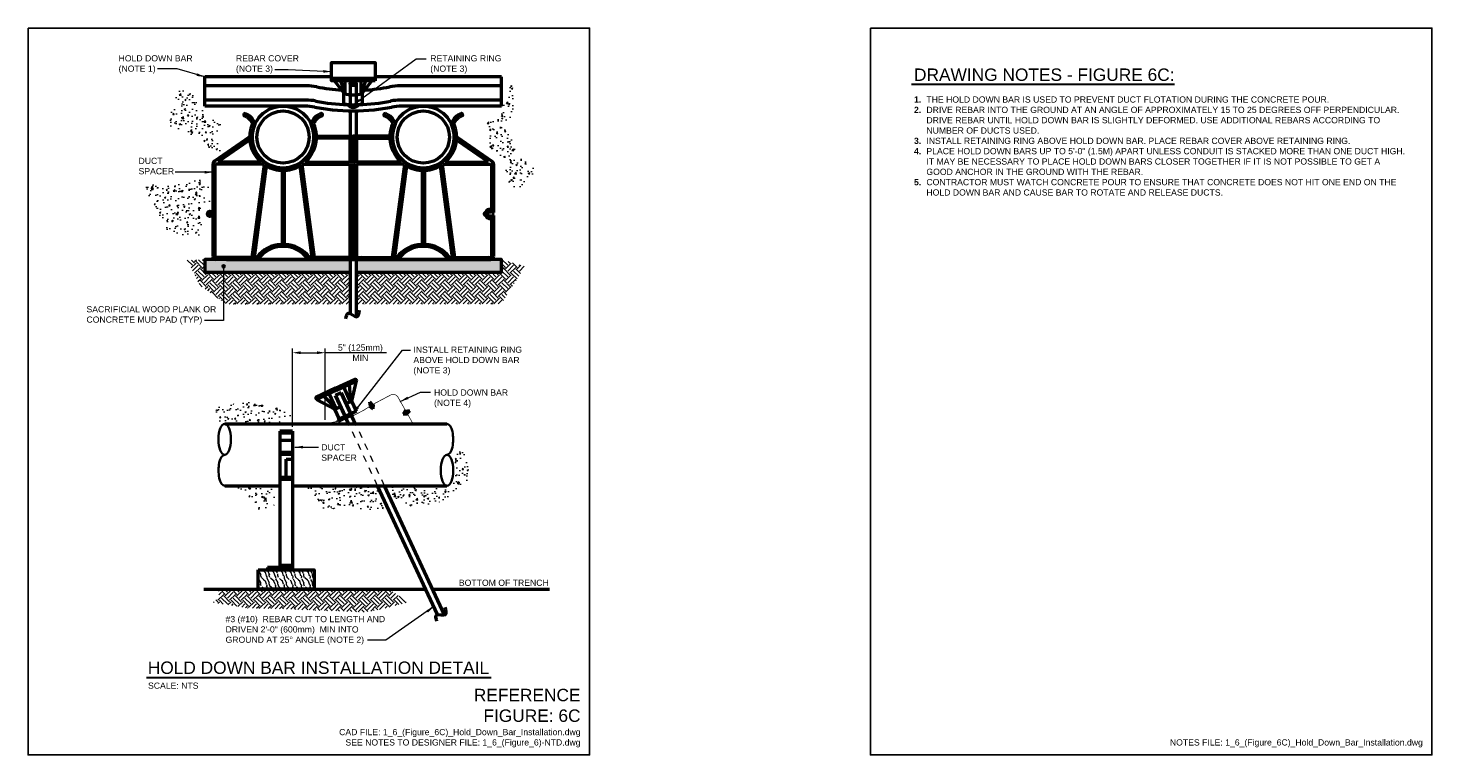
# Model space of a CAD drawing. Header units: inches. Extents: x 0 to 21.2, y 0 to 11.
import ezdxf
from ezdxf.enums import TextEntityAlignment as Align

# ---------------------------------------------------------------- set-up
doc = ezdxf.new("R2010")
doc.units = ezdxf.units.IN
doc.header["$LTSCALE"] = 0.375
doc.header["$MEASUREMENT"] = 0
doc.header["$PDSIZE"] = 2
doc.linetypes.add('HIDDEN2', pattern=[0.1875, 0.125, -0.0625])
doc.layers.get('0').update_dxf_attribs({"linetype": 'CONTINUOUS', "lineweight": 35})
doc.layers.get('DEFPOINTS').update_dxf_attribs({"linetype": 'CONTINUOUS', "lineweight": 35})
for name, color, linetype, lineweight in [('E-DBNK-MULT', 83, 'CONTINUOUS', 50), ('G-ANNO-PATT', 8, 'CONTINUOUS', 18), ('G-ANNO-RDME', 5, 'CONTINUOUS', 18)]:
    doc.layers.add(name, color=color, linetype=linetype, lineweight=lineweight)
for name, color, linetype in [('G-ANNO-DIMS', 7, 'CONTINUOUS'), ('G-ANNO-TEXT', 7, 'CONTINUOUS'), ('G-ANNO-TTLB', 7, 'CONTINUOUS')]:
    doc.layers.add(name, color=color, linetype=linetype)
doc.styles.add('00-E-TITLE-1_1', font='arial.ttf', dxfattribs={"height": 0.1875})
doc.styles.add('01-E-BLDG-1_1', font='arial.ttf', dxfattribs={"height": 0.09375})
doc.dimstyles.new('01-E-BLDG-1_1', dxfattribs={"dimtxt": 0.09375, "dimasz": 0.125, "dimexe": 0.0625, "dimexo": 0.0625, "dimgap": 0.0625, "dimtad": 1, "dimdec": 4, "dimzin": 3, "dimdsep": 46, "dimlunit": 4, "dimtxsty": '01-E-BLDG-1_1', "dimcen": 0.0625, "dimclrd": 1, "dimclre": 1, "dimclrt": 256, "dimazin": 0, "dimtfac": 1, "dimtdec": 4, "dimtmove": 1, "dimatfit": 3, "dimfxl": 1, "dimfrac": 2, "dimtolj": 1, "dimtzin": 3, "dimlwd": 0, "dimlwe": 0, "dimarcsym": 0})
pattern_1 = [(315, (2299557.81158, -833056.59968), (0.1767766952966, -4e-17), [0.125, -0.125]), (315, (2299557.84472, -833056.56653), (0.1767766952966, -4e-17), [0.125, -0.125]), (315, (2299557.87787, -833056.53339), (0.1767766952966, -4e-17), [0.125, -0.125]), (45, (2299557.89997, -833056.53339), (6e-17, 0.1767766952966), [0.125, -0.125]), (45, (2299557.93311, -833056.56653), (6e-17, 0.1767766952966), [0.125, -0.125]), (45, (2299557.96626, -833056.59968), (6e-17, 0.1767766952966), [0.125, -0.125])]
pattern_2 = [(50, (-2.46534, 7.88598), (0.2241438, -0.01961), [0.0234375, -0.2578125]), (355, (-2.46534, 7.88598), (-0.04336, 0.23506), [0.01875, -0.20625]), (100.4514, (-2.44666, 7.88435), (0.180784, 0.21545), [0.019919, -0.219107]), (46.1842, (-2.46534, 7.94848), (0.333513, -0.051725), [0.035156, -0.386719]), (96.6356, (-2.43755, 7.94417), (0.292082, 0.304412), [0.029878, -0.32866]), (351.184, (-2.46534, 7.94848), (0.292082, 0.304412), [0.028125, -0.309375]), (21, (-2.4341, 7.93286), (0.1865335, -0.1258184), [0.0234375, -0.2578125]), (326, (-2.4341, 7.93286), (0.076036, 0.2266094), [0.01875, -0.20625]), (71.4514, (-2.41855, 7.92237), (0.2625695, 0.100791), [0.019919, -0.219107]), (37.5, (-2.46534, 7.88598), (0.00379995, 0.1040293), [0, -0.20375, 0, -0.209375, 0, -0.2070312]), (7.5, (-2.46534, 7.88598), (0.0822092, 0.1232537), [0, -0.119375, 0, -0.1990625, 0, -0.0789062]), (327.5, (-2.53503, 7.88598), (0.1668195, -0.0070484), [0, -0.078125, 0, -0.24375, 0, -0.3234375]), (317.5, (-2.56628, 7.88598), (0.1822457, 0.0312828), [0, -0.1015625, 0, -0.161875, 0, -0.2296875])]

# ---------------------------------------------------------------- blocks, each defined once
blk = doc.blocks.new('A$C152F2BEA')
at = {"layer": 'E-DBNK-MULT'}
for p, q in [((1.522, 2.937), (0.183, 2.02)), ((1.497, 2.806), (0.378, 2.04)), ((4.126, 2.986), (5.504, 2.986)), ((5.504, 2.907), (4.126, 2.907)), ((5.381, 2.907), (5.381, 2.017)), ((5.459, 2.907), (5.459, 2.017)), ((6.881, 2.986), (5.504, 2.986)), ((5.504, 2.907), (6.881, 2.907)), ((5.549, 2.907), (5.549, 2.017)), ((5.627, 2.907), (5.627, 2.017)), ((9.486, 2.937), (10.824, 2.02)), ((9.51, 2.806), (10.63, 2.04)), ((0.129, 1.917), (0.129, 0.061)), ((0.207, 1.871), (0.207, -1.629)), ((2.062, 1.904), (0.241, 1.904)), ((1.915, 1.983), (0.396, 1.983)), ((2.094, 1.888), (1.621, -1.663)), ((2.173, 1.839), (1.715, -1.663)), ((2.777, 1.634), (2.777, -1.131)), ((2.856, 1.634), (2.856, -1.131)), ((3.46, 1.839), (3.918, -1.663)), ((3.538, 1.888), (4.012, -1.663)), ((3.571, 1.904), (5.347, 1.904)), ((3.718, 1.983), (5.347, 1.983)), ((5.381, 1.871), (5.381, -1.629)), ((5.459, 1.871), (5.459, -1.629)), ((5.493, 1.983), (5.504, 1.983)), ((5.493, 1.904), (5.504, 1.904)), ((5.515, 1.983), (5.504, 1.983)), ((5.515, 1.904), (5.504, 1.904)), ((5.549, 1.871), (5.549, -1.629)), ((5.627, 1.871), (5.627, -1.629)), ((7.29, 1.983), (5.661, 1.983)), ((7.437, 1.904), (5.661, 1.904)), ((7.469, 1.888), (6.996, -1.663)), ((7.548, 1.839), (7.09, -1.663)), ((8.152, 1.634), (8.152, -1.131)), ((8.231, 1.634), (8.231, -1.131)), ((8.835, 1.839), (9.293, -1.663)), ((8.913, 1.888), (9.387, -1.663)), ((8.946, 1.904), (10.767, 1.904)), ((9.093, 1.983), (10.612, 1.983)), ((10.8, 1.871), (10.8, 0.214)), ((10.879, 1.917), (10.879, 0.061)), ((0.083, 0.033), (0.101, 0.033)), ((10.833, 0.033), (10.851, 0.033)), ((0.083, -0.033), (0.101, -0.033)), ((0.129, -0.061), (0.129, -1.629)), ((10.8, -0.214), (10.8, -1.629)), ((10.833, -0.033), (10.851, -0.033)), ((10.879, -0.061), (10.879, -1.629)), ((1.808, -1.663), (0.241, -1.663)), ((1.848, -1.741), (0.241, -1.741)), ((5.504, -1.741), (3.785, -1.741)), ((5.504, -1.663), (3.824, -1.663)), ((5.504, -1.663), (7.183, -1.663)), ((5.504, -1.741), (7.223, -1.741)), ((9.16, -1.741), (10.767, -1.741)), ((9.199, -1.663), (10.767, -1.663))]:
    blk.add_line(p, q, dxfattribs=at)
for centre, radius in [((2.816, 2.946), 1.188), ((2.816, 2.946), 1), ((8.191, 2.946), 1.188), ((8.191, 2.946), 1), ((0, 0), 0.043)]:
    blk.add_circle(centre, radius, dxfattribs=at)
for centre, radius, start, end in [((1.351, 3.799), 0.0466, 70.1162, 250.1162), ((1.154, 3.253), 0.627, 21.2015, 70.1162), ((4.479, 3.253), 0.627, 109.8838, 158.7985), ((4.281, 3.799), 0.0466, 289.8838, 109.8838), ((6.726, 3.799), 0.0466, 70.1162, 250.1162), ((6.529, 3.253), 0.627, 21.2015, 70.1162), ((9.854, 3.253), 0.627, 109.8838, 158.7985), ((9.656, 3.799), 0.0466, 289.8838, 109.8838), ((1.154, 3.253), 0.534, 23.2602, 70.1162), ((2.816, 2.946), 1.281, 156.1847, 226.2319), ((2.816, 2.946), 1.187, 155.2727, 24.7273), ((1.695, 3.463), 0.0466, 335.2727, 21.2015), ((3.937, 3.463), 0.0466, 158.7985, 204.7273), ((4.479, 3.253), 0.534, 109.8838, 156.7398), ((2.816, 2.946), 1.281, 3.0786, 23.8153), ((6.529, 3.253), 0.534, 23.2602, 70.1162), ((8.191, 2.946), 1.281, 156.1847, 176.9214), ((8.191, 2.946), 1.187, 155.2727, 24.7273), ((7.07, 3.463), 0.0466, 335.2727, 21.2015), ((8.191, 2.946), 1.281, 313.7681, 23.8153), ((9.312, 3.463), 0.0466, 158.7985, 204.7273), ((9.854, 3.253), 0.534, 109.8838, 156.7398), ((1.515, 2.781), 0.0312, 7.2563, 124.4053), ((1.504, 2.963), 0.0312, 304.4053, 359.2774), ((2.816, 2.946), 1.281, 313.7681, 356.9214), ((4.126, 3.017), 0.0312, 183.0786, 270), ((4.126, 2.876), 0.0312, 90, 176.9214), ((6.881, 3.017), 0.0312, 270, 356.9214), ((6.881, 2.876), 0.0312, 3.0786, 90), ((8.191, 2.946), 1.281, 183.0786, 226.2319), ((9.493, 2.781), 0.0312, 55.5947, 172.7437), ((9.503, 2.963), 0.0312, 180.7226, 235.5947), ((0.254, 1.917), 0.125, 124.4053, 180), ((0.241, 1.871), 0.0336, 90, 180), ((0.396, 2.014), 0.0312, 124.4053, 270), ((1.915, 2.005), 0.0224, 270, 46.2319), ((2.062, 1.873), 0.0312, 54.8799, 90), ((2.816, 2.946), 1.281, 234.8799, 266.824), ((2.744, 1.634), 0.0336, 0, 86.824), ((2.889, 1.634), 0.0336, 93.176, 180), ((2.816, 2.946), 1.281, 273.176, 305.1201), ((3.571, 1.873), 0.0312, 90, 125.1201), ((3.718, 2.005), 0.0224, 133.7681, 270), ((5.347, 2.017), 0.0336, 270, 0), ((5.347, 1.871), 0.0336, 0, 90), ((5.493, 2.017), 0.0336, 180, 270), ((5.493, 1.871), 0.0336, 90, 180), ((5.515, 2.017), 0.0336, 270, 360), ((5.515, 1.871), 0.0336, 360, 90), ((5.661, 2.017), 0.0336, 180, 270), ((5.661, 1.871), 0.0336, 90, 180), ((7.29, 2.005), 0.0224, 270, 46.2319), ((7.437, 1.873), 0.0312, 54.8799, 90), ((8.191, 2.946), 1.281, 234.8799, 266.824), ((8.119, 1.634), 0.0336, 360, 86.824), ((8.264, 1.634), 0.0336, 93.176, 180), ((8.191, 2.946), 1.281, 273.176, 305.1201), ((8.946, 1.873), 0.0312, 90, 125.1201), ((9.093, 2.005), 0.0224, 133.7681, 270), ((10.612, 2.014), 0.0312, 270, 55.5947), ((10.767, 1.871), 0.0336, 360, 90), ((10.754, 1.917), 0.125, 360, 55.5947), ((0, 0), 0.0896, 21.5726, 338.4274), ((0.101, 0.061), 0.028, 270, 0), ((10.571, 0), 0.0455, 105.3137, 254.6863), ((10.55, 0.076), 0.0336, 285.3137, 339.1384), ((10.75, 0), 0.181, 85.4998, 159.1384), ((10.75, 0), 0.0896, 21.5726, 338.4274), ((10.767, 0.214), 0.0336, 265.4998, 0), ((10.851, 0.061), 0.028, 270, 0), ((0.101, -0.061), 0.028, 0, 90), ((10.55, -0.076), 0.0336, 20.8616, 74.6863), ((10.75, 0), 0.181, 200.8616, 274.5002), ((10.767, -0.214), 0.0336, 0, 94.5002), ((10.851, -0.061), 0.028, 360, 90), ((2.816, -2.429), 1.266, 93.2122, 142.769), ((2.816, -2.429), 1.187, 35.3765, 144.6235), ((2.744, -1.131), 0.0336, 273.2122, 0), ((2.889, -1.131), 0.0336, 180, 266.7878), ((2.816, -2.429), 1.266, 37.231, 86.7878), ((8.191, -2.429), 1.266, 93.2122, 142.769), ((8.191, -2.429), 1.187, 35.3765, 144.6235), ((8.119, -1.131), 0.0336, 273.2122, 360), ((8.264, -1.131), 0.0336, 180, 266.7878), ((8.191, -2.429), 1.266, 37.231, 86.7878), ((0.241, -1.629), 0.112, 180, 270), ((0.241, -1.629), 0.0336, 180, 270), ((0.347, -1.702), 0.0392, 90, 270), ((1.543, -1.702), 0.0392, 270, 90), ((4.089, -1.702), 0.0392, 90, 270), ((5.145, -1.702), 0.0392, 270, 90), ((5.347, -1.629), 0.0336, 270, 0), ((5.493, -1.629), 0.0336, 180, 270), ((5.515, -1.629), 0.0336, 270, 360), ((5.661, -1.629), 0.0336, 180, 270), ((5.862, -1.702), 0.0392, 90, 270), ((6.918, -1.702), 0.0392, 270, 90), ((9.464, -1.702), 0.0392, 90, 270), ((10.66, -1.702), 0.0392, 270, 90), ((10.767, -1.629), 0.0336, 270, 360), ((10.767, -1.629), 0.112, 270, 360)]:
    blk.add_arc(centre, radius, start, end, dxfattribs=at)
blk = doc.blocks.new('G-TDT1')
at = {"linetype": 'ByBlock', "lineweight": -2}
h = blk.add_hatch(color=256, dxfattribs=at)
edge = h.paths.add_edge_path()
edge.add_arc((0, 0), 0.0222, 0, 360)
at = {"color": 0, "linetype": 'ByBlock', "lineweight": -2}
blk.add_circle((0, 0), 0.0222, dxfattribs=at)
blk = doc.blocks.new('G-DBRK-flat-2')
at = {"color": 83}
blk.add_ellipse((0, 0.2578), major_axis=(0, 0.0859), ratio=0.4, start_param=0, end_param=3.141593, dxfattribs=at)
blk.add_ellipse((0, 0.0859), major_axis=(0, 0.0859), ratio=0.4, dxfattribs=at)
blk = doc.blocks.new('A$C4EB947BB')
at = {"linetype": 'Continuous'}
for p, q in [((0, -0.289), (0, -5.754)), ((0.5, -0.289), (0, -0.289)), ((0.5, -0.374), (0, -0.374)), ((0.5, -0.289), (0.5, -5.836)), ((0.5, -0.67), (0, -0.67)), ((0.5, -1.148), (0, -1.148)), ((0.5, -1.227), (0, -1.227)), ((0.25, -1.409), (0.5, -1.409)), ((0.25, -2.151), (0.25, -1.409)), ((0.5, -2.151), (0, -2.151)), ((0.5, -2.229), (0, -2.229)), ((-0.5, -5.754), (-0.5, -5.841)), ((0.5, -5.754), (-0.5, -5.754)), ((-0.5, -5.841), (0.5, -5.841)), ((0.5, -5.666), (0, -5.666))]:
    blk.add_line(p, q, dxfattribs=at)
blk = doc.blocks.new('*D10')
at = {"layer": 'DEFPOINTS', "color": 0, "transparency": 16777216}
for p in [(4.498, 6.087), (4.002, 4.902), (4.498, 5.011, 0)]:
    blk.add_point(p, dxfattribs=at)
at = {"layer": 'G-ANNO-DIMS', "color": 1, "lineweight": 0, "transparency": 16777216}
for p, q in [((4.002, 4.964), (4.002, 6.149)), ((4.127, 6.087), (4.373, 6.087)), ((4.498, 5.073), (4.498, 6.149)), ((5.427, 6.087), (4.498, 6.087))]:
    blk.add_line(p, q, dxfattribs=at)
at = {"layer": 'G-ANNO-DIMS', "color": 1, "transparency": 16777216}
for points in [[(4.127, 6.108), (4.127, 6.066), (4.002, 6.087)], [(4.373, 6.108), (4.373, 6.066), (4.498, 6.087)]]:
    blk.add_solid(points, dxfattribs=at)
at = {"layer": 'G-ANNO-DIMS', "transparency": 16777216, "insert": (5.03, 6.087), "char_height": 0.09375, "attachment_point": 5, "style": '01-E-BLDG-1_1'}
blk.add_mtext('\\A1;5" (125mm)\\PMIN', dxfattribs=at)

msp = doc.modelspace()

# ---------------------------------------------------------------- hatches: boundary and pattern name
at = {"layer": 'E-DBNK-MULT', "linetype": 'Continuous'}
for points in [[(5.00886, 9.84444, -0.04983473), (4.83051, 9.84516, 0.50376163)], [(4.90977, 5.17369), (4.91976, 5.15227), (4.74409, 5.07035), (4.69324, 5.04664), (4.68325, 5.06806), (4.7341, 5.09177)]]:
    msp.add_hatch(color=256, dxfattribs=at).paths.add_polyline_path(points)
h = msp.add_hatch(color=256, dxfattribs=at)
h.paths.add_polyline_path([(5.17307, 5.34429), (5.18108, 5.28401), (5.21219, 5.29773)])
h.paths.add_polyline_path([(5.22502, 5.30339), (5.16826, 5.27835), (5.22021, 5.23745)])
h = msp.add_hatch(color=256, dxfattribs=at)
h.paths.add_polyline_path([(5.77947, 5.21419), (5.72028, 5.20021), (5.73704, 5.17062)])
h.paths.add_polyline_path([(5.74395, 5.15842), (5.71338, 5.21241), (5.67786, 5.15664)])
at = {"layer": 'G-ANNO-PATT'}
h = msp.add_hatch(dxfattribs=at)
h.set_pattern_fill('AR-CONC', color=256, scale=0.03125)
h.set_pattern_definition([(50, (0.99734, 12.57131), (0.224144, -0.01961), [0.023438, -0.257812]), (355, (0.99734, 12.57131), (-0.04336, 0.23506), [0.01875, -0.20625]), (100.4514, (1.01602, 12.56968), (0.180784, 0.21545), [0.019919, -0.219107]), (46.184, (0.99734, 12.63381), (0.333513, -0.051725), [0.035156, -0.38672]), (96.636, (1.02513, 12.6295), (0.292082, 0.304412), [0.029878, -0.32866]), (351.184, (0.99734, 12.6338), (0.292082, 0.304412), [0.028125, -0.309375]), (21, (1.02859, 12.61819), (0.1865335, -0.125818), [0.023438, -0.257812]), (326, (1.02859, 12.6182), (0.076036, 0.22661), [0.01875, -0.20625]), (71.4514, (1.04413, 12.6077), (0.26257, 0.100791), [0.019919, -0.219107]), (37.5, (0.99734, 12.571314), (0.0038, 0.1040293), [0, -0.20375, 0, -0.209375, 0, -0.2070312]), (7.5, (0.99734, 12.57131), (0.0822092, 0.1232537), [0, -0.119375, 0, -0.1990625, 0, -0.0789062]), (327.5, (0.92765, 12.571314), (0.1668195, -0.0070484), [0, -0.078125, 0, -0.24375, 0, -0.3234375]), (317.5, (0.8964, 12.57131), (0.1822457, 0.031283), [0, -0.1015625, 0, -0.161875, 0, -0.2296875])])
edge = h.paths.add_edge_path()
edge.add_arc((2.86383, 9.14059), 0.04701, 305, 415)
edge.add_arc((2.85402, 9.23161), 0.0641, 305, 415)
edge.add_arc((2.85121, 9.30336), 0.04401, 334.078197, 444.078197)
edge.add_arc((2.82879, 9.38564), 0.04701, 305, 415)
edge.add_arc((2.86662, 9.46828), 0.04545, 256.15881, 366.15881)
edge.add_arc((2.88485, 9.51167), 0.04701, 305, 415)
edge.add_arc((2.86697, 9.53964), 0.04607, 13.217278, 123.217278)
edge.add_arc((2.79304, 9.5806), 0.04875, -2.848787, 107.151213)
edge.add_arc((2.73311, 9.59529), 0.05561, 35, 145)
edge.add_arc((2.65569, 9.6727), 0.05556, 305, 415)
edge.add_arc((2.64131, 9.71713), 0.04626, 1.33488, 111.33488)
edge.add_arc((2.58035, 9.77105), 0.04545, -13.787016, 96.212984)
edge.add_arc((2.54601, 9.85824), 0.05128, 305, 415)
edge.add_arc((2.53024, 9.90512), 0.04545, -6.159227, 103.840773)
edge.add_arc((2.50186, 9.98917), 0.04358, 293.680026, 403.680026)
edge.add_arc((2.48959, 10.01469), 0.04403, 5.968341, 115.968341)
edge.add_arc((2.43176, 10.02729), 0.04705, 35, 145)
edge.add_arc((2.36553, 10.01924), 0.04466, 51.684329, 161.684329)
edge.add_arc((2.27759, 10.00138), 0.05561, 35, 145)
edge.add_arc((2.2639, 9.98776), 0.05556, 125, 235)
edge.add_arc((2.259, 9.90375), 0.04701, 125, 235)
edge.add_arc((2.26145, 9.82323), 0.05128, 125, 235)
edge.add_arc((2.20574, 9.73673), 0.05168, 59.423493, 169.423492)
edge.add_arc((2.18191, 9.70771), 0.04701, 125, 235)
edge.add_arc((2.18191, 9.63069), 0.04701, 125, 235)
edge.add_arc((2.18436, 9.55017), 0.05128, 125, 235)
edge.add_arc((2.19594, 9.53165), 0.04725, 209.810468, 319.810468)
edge.add_arc((2.27793, 9.51765), 0.04877, 199.758805, 309.758805)
edge.add_arc((2.35117, 9.5096), 0.05133, 215, 325)
edge.add_arc((2.42508, 9.43465), 0.05556, 125, 235)
edge.add_arc((2.43176, 9.41613), 0.04705, 215, 325)
edge.add_arc((2.52111, 9.39863), 0.05168, 190.576508, 300.576507)
edge.add_arc((2.58944, 9.38358), 0.05133, 215, 325)
edge.add_arc((2.66652, 9.32649), 0.04462, 141.713924, 251.713924)
edge.add_arc((2.69456, 9.31356), 0.05133, 215, 325)
edge.add_arc((2.76358, 9.24561), 0.04701, 125, 235)
edge.add_arc((2.77656, 9.22464), 0.04362, 203.700489, 313.700488)
edge.add_arc((2.88061, 9.17704), 0.07564, 167.736523, 277.736523)
h = msp.add_hatch(dxfattribs=at)
h.set_pattern_fill('AR-CONC', color=256, scale=0.03125)
h.set_pattern_definition([(50, (2.65555, 12.60725), (0.224144, -0.01961), [0.0234375, -0.2578125]), (355, (2.65555, 12.60725), (-0.04336, 0.23506), [0.01875, -0.20625]), (100.4514, (2.67423, 12.60562), (0.180784, 0.21545), [0.019919, -0.219107]), (46.184, (2.65555, 12.66975), (0.333513, -0.051725), [0.035156, -0.386719]), (96.6356, (2.68334, 12.66544), (0.292082, 0.304412), [0.029878, -0.32866]), (351.184, (2.65555, 12.66975), (0.292082, 0.304412), [0.028125, -0.309375]), (21, (2.6868, 12.65413), (0.1865335, -0.1258184), [0.0234375, -0.2578125]), (326, (2.6868, 12.65413), (0.076036, 0.226609), [0.01875, -0.20625]), (71.4514, (2.70235, 12.64364), (0.2625695, 0.100791), [0.019919, -0.219107]), (37.5, (2.65555, 12.607255), (0.0038, 0.1040293), [0, -0.20375, 0, -0.209375, 0, -0.2070312]), (7.5, (2.65555, 12.60725), (0.0822092, 0.1232537), [0, -0.119375, 0, -0.1990625, 0, -0.0789062]), (327.5, (2.58586, 12.607255), (0.1668195, -0.0070484), [0, -0.078125, 0, -0.24375, 0, -0.3234375]), (317.5, (2.55461, 12.60725), (0.1822457, 0.0312828), [0, -0.1015625, 0, -0.161875, 0, -0.2296875])])
edge = h.paths.add_edge_path()
edge.add_arc((7.62467, 8.82816), 0.05128, 305, 415)
edge.add_arc((7.60503, 8.83582), 0.05989, 35, 145)
edge.add_arc((7.5094, 8.93668), 0.0812, 305, 415)
edge.add_arc((7.51042, 8.9713), 0.05561, 35, 145)
edge.add_arc((7.41233, 9.01858), 0.05475, -16.313908, 93.686092)
edge.add_arc((7.38184, 9.11172), 0.04701, 305, 415)
edge.add_arc((7.36291, 9.13374), 0.04877, 19.758668, 129.758668)
edge.add_arc((7.3023, 9.21324), 0.05128, 305, 415)
edge.add_arc((7.3023, 9.29726), 0.05128, 305, 415)
edge.add_arc((7.29317, 9.31228), 0.04705, 35, 145)
edge.add_arc((7.22521, 9.38127), 0.05128, 305, 415)
edge.add_arc((7.22766, 9.46179), 0.04701, 305, 415)
edge.add_arc((7.22521, 9.54231), 0.05128, 305, 415)
edge.add_arc((7.25009, 9.62809), 0.04401, 275.922375, 385.922375)
edge.add_arc((7.27672, 9.69565), 0.05003, 284.999584, 394.999584)
edge.add_arc((7.3002, 9.76426), 0.04358, 293.679378, 403.679378)
edge.add_arc((7.3023, 9.83636), 0.05128, 305, 415)
edge.add_arc((7.3023, 9.92038), 0.05128, 305, 415)
edge.add_arc((7.3023, 10.0044), 0.05128, 305, 415)
edge.add_arc((7.30475, 10.08492), 0.04701, 305, 415)
edge.add_arc((7.29807, 10.08943), 0.04782, 45.295288, 155.295288)
edge.add_arc((7.25566, 10.06319), 0.04624, 91.284803, 201.284803)
edge.add_arc((7.23008, 10.00649), 0.04358, 113.680026, 223.680026)
edge.add_arc((7.22553, 9.93789), 0.04701, 125, 235)
edge.add_arc((7.22553, 9.86087), 0.04701, 125, 235)
edge.add_arc((7.22553, 9.78385), 0.04701, 125, 235)
edge.add_arc((7.21852, 9.70193), 0.04778, 114.685371, 224.685371)
edge.add_arc((7.15686, 9.63329), 0.04466, 51.684329, 161.684329)
edge.add_arc((7.07242, 9.61788), 0.05133, 35, 145)
edge.add_arc((7.00513, 9.60879), 0.04607, 56.782722, 166.782722)
edge.add_arc((6.98725, 9.58081), 0.04701, 125, 235)
edge.add_arc((6.99321, 9.50275), 0.05146, 129.768242, 239.768242)
edge.add_arc((7.00127, 9.42469), 0.04778, 135.314629, 245.314629)
edge.add_arc((7.01984, 9.35608), 0.04603, 146.819994, 256.819994)
edge.add_arc((7.03631, 9.27275), 0.04701, 125, 235)
edge.add_arc((7.03631, 9.19574), 0.04701, 125, 235)
edge.add_arc((7.04789, 9.18422), 0.04705, 215, 325)
edge.add_arc((7.11585, 9.11522), 0.05128, 125, 235)
edge.add_arc((7.13969, 9.0792), 0.05359, 186.412376, 296.412376)
edge.add_arc((7.20661, 9.01442), 0.04624, 158.715197, 268.715197)
edge.add_arc((7.2476, 8.94545), 0.04779, 151.586742, 261.586742)
edge.add_arc((7.27458, 8.86457), 0.04778, 135.314036, 245.314036)
edge.add_arc((7.28615, 8.79106), 0.04358, 136.320622, 246.320622)
edge.add_arc((7.29911, 8.71509), 0.0472, 130.199441, 240.199441)
edge.add_arc((7.31418, 8.64894), 0.04603, 146.819994, 256.819994)
edge.add_arc((7.35133, 8.59574), 0.04837, 170.026938, 280.026938)
edge.add_arc((7.4018, 8.57755), 0.05133, 215, 325)
edge.add_arc((7.4393, 8.59188), 0.04401, 275.922375, 385.922375)
edge.add_arc((7.47785, 8.65734), 0.04624, 271.284803, 381.284803)
edge.add_arc((7.51044, 8.71895), 0.04603, 283.180006, 393.180006)
edge.add_arc((7.54443, 8.78792), 0.04401, 275.922375, 385.922375)
edge.add_arc((7.6264, 8.82119), 0.04466, 198.315671, 308.315671)
h = msp.add_hatch(dxfattribs=at)
h.set_pattern_fill('AR-CONC', color=256, scale=0.03125)
h.set_pattern_definition([(50, (-3.68172, 11.13101), (0.224144, -0.01961), [0.0234375, -0.2578125]), (355, (-3.68172, 11.13101), (-0.04336, 0.23506), [0.01875, -0.20625]), (100.4514, (-3.66305, 11.12938), (0.180784, 0.21545), [0.019919, -0.219107]), (46.184, (-3.68172, 11.1935), (0.333513, -0.051725), [0.035156, -0.386719]), (96.6356, (-3.65393, 11.1892), (0.292082, 0.304412), [0.029878, -0.32866]), (351.184, (-3.68172, 11.1935), (0.292082, 0.304412), [0.028125, -0.309375]), (21, (-3.65047, 11.17789), (0.1865335, -0.1258184), [0.0234375, -0.2578125]), (326, (-3.65047, 11.17789), (0.076036, 0.2266094), [0.01875, -0.20625]), (71.4514, (-3.63493, 11.1674), (0.2625695, 0.100791), [0.019919, -0.219107]), (37.5, (-3.681725, 11.13101), (0.00379995, 0.1040293), [0, -0.20375, 0, -0.209375, 0, -0.2070312]), (7.5, (-3.68172, 11.13101), (0.0822092, 0.1232537), [0, -0.119375, 0, -0.1990625, 0, -0.0789062]), (327.5, (-3.75141, 11.13101), (0.1668195, -0.0070484), [0, -0.078125, 0, -0.24375, 0, -0.3234375]), (317.5, (-3.78266, 11.13101), (0.1822457, 0.0312828), [0, -0.1015625, 0, -0.161875, 0, -0.2296875])])
h.paths.add_polyline_path([(2.15171, 7.8634), (2.61514, 7.85692), (2.62966, 8.29466), (2.75717, 8.29466), (2.73804, 8.55596), (2.71014, 8.72551), (2.11003, 8.60695), (1.71245, 8.67827)])
h = msp.add_hatch(dxfattribs=at)
h.set_pattern_fill('EARTH,_O', color=256, scale=0.5, angle=-45)
h.set_pattern_definition(pattern_1)
h.paths.add_polyline_path([(2.6746, 7.49966), (2.6746, 7.30692), (4.87381, 7.30692), (4.87381, 6.82029), (3.00112, 6.82029), (2.59943, 7.11107), (2.40686, 7.4869)])
h = msp.add_hatch(dxfattribs=at)
h.set_pattern_fill('WOOD2', color=256, scale=0.5, angle=154.352185, style=0, pattern_type=2)
h.set_pattern_definition([(288.4349, (4.67846, 7.35979), (0.1041665, -0.2083334), [0.0395284, -0.2898754]), (319.3987, (4.69096, 7.32229), (0.6249999, -0.520833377), [0.0192074, -0.941162]), (316.8476, (4.6013764, 7.3097903), (1.5624997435, -1.4583336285), [0.045691, -2.2388623]), (289.9831, (4.63471, 7.27854), (0.312499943, -0.833333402), [0.0243848, -1.1948548]), (270, (4.64304, 7.35979), (0.1041667, -0.1041667), [0.0208333, -0.0833333]), (298.4429, (4.643043, 7.338957), (-0.729166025, 1.354167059), [0.056864, -2.7863327]), (264.2894, (4.670126, 7.288957), (0.104166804, 0.93749994), [0.0209373, -1.0259248]), (309.8056, (4.668043, 7.268124), (-0.41666692, 0.52083313), [0.0162714, -0.7972964])])
h.paths.add_polyline_path([(4.96823, 7.49952), (4.96823, 7.30692), (7.16745, 7.30692), (7.16745, 7.49947)])
h.paths.add_polyline_path([(4.87381, 7.30692), (4.87381, 7.49952), (2.6746, 7.49956), (2.6746, 7.30692)])
h = msp.add_hatch(dxfattribs=at)
h.set_pattern_fill('EARTH,_O', color=256, scale=0.5, angle=-45)
h.set_pattern_definition(pattern_1)
h.paths.add_polyline_path([(4.97997, 7.30888), (7.16745, 7.30888), (7.16745, 7.49947), (7.51749, 7.39186), (7.16745, 6.82425), (4.97997, 6.82425)])
h = msp.add_hatch(dxfattribs=at)
h.set_pattern_fill('AR-CONC', color=256, scale=0.03125)
edge = h.paths.add_edge_path()
edge.add_line((5.45887, 7.4855), (7.47468, 7.4855))
edge.add_line((7.47468, 7.4855), (5.45887, 7.4855))
h = msp.add_hatch(dxfattribs=at)
h.set_pattern_fill('AR-CONC', color=256, scale=0.03125)
h.set_pattern_definition(pattern_2)
h.paths.add_polyline_path([(2.89605, 5.03688), (3.78547, 5.02732), (3.84604, 5.04963), (3.97355, 5.04963), (3.95443, 5.31093), (3.71215, 5.23764), (3.32641, 5.36191), (2.83548, 5.25676)])
h = msp.add_hatch(dxfattribs=at)
h.set_pattern_fill('AR-CONC', color=256, scale=0.03125)
h.set_pattern_definition(pattern_2)
h.paths.add_polyline_path([(6.71651, 4.21327), (6.58167, 4.65315), (6.4527, 4.54758), (6.49373, 4.29538), (6.41166, 4.04817), (5.93092, 4.06078), (5.44769, 4.05492), (5.49322, 3.92002), (5.69055, 3.82618), (5.75504, 3.72061), (6.28752, 3.84086)])
h = msp.add_hatch(dxfattribs=at)
h.set_pattern_fill('AR-CONC', color=256, scale=0.03125)
h.set_pattern_definition(pattern_2)
h.paths.add_polyline_path([(3.72658, 3.7734), (3.74416, 4.07251), (3.15204, 4.06665), (3.37482, 3.84964), (3.48621, 3.71475)])
h = msp.add_hatch(dxfattribs=at)
h.set_pattern_fill('AR-CONC', color=256, scale=0.03125)
h.set_pattern_definition(pattern_2)
h.paths.add_polyline_path([(5.39156, 3.71475), (5.29032, 4.06665), (4.21904, 4.06665), (4.44768, 3.73234)])
h = msp.add_hatch(dxfattribs=at)
h.set_pattern_fill('WOOD2', color=256, angle=-25.647815, style=0, pattern_type=2)
h.set_pattern_definition([(108.435, (3.476006, 2.581064), (-0.1306816, 0.2613637), [0.04959, -0.363662]), (139.3987, (3.460324, 2.62811), (-0.78409077, 0.65340914), [0.0240966, -1.18073]), (136.8476, (3.5727104, 2.6437915), (-1.96022693, 1.829545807), [0.0573215, -2.8087545]), (109.9831, (3.530892, 2.682996), (-0.39204538, 1.04545462), [0.030592, -1.4989996]), (90, (3.52044, 2.58106), (-0.130682, 0.130682), [0.026136, -0.104545]), (118.4429, (3.5204377, 2.6072006), (0.914771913, -1.698864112), [0.0713384, -3.495581]), (84.2894, (3.48646, 2.669928), (-0.13068199, -1.17613628), [0.026267, -1.287069]), (129.8056, (3.489074, 2.696064), (0.5227276, -0.65340883), [0.020413, -1.0002445])])
h.paths.add_polyline_path([(4.33203, 2.80307), (3.48236, 2.80307), (3.48237, 2.51052), (4.33236, 2.51147)])
h = msp.add_hatch(dxfattribs=at)
h.set_pattern_fill('EARTH,_O', color=256, scale=0.5, angle=-45)
h.set_pattern_definition(pattern_1)
h.paths.add_polyline_path([(2.88187, 2.50644), (5.4743, 2.50644), (5.74323, 2.30956), (5.3466, 2.20572), (5.08401, 2.15927), (4.86245, 2.1702), (3.81207, 2.21119), (3.31697, 2.22212), (2.79452, 2.30956), (2.89176, 2.38988)])

# ---------------------------------------------------------------- linework, layer by layer
at = {"layer": 'E-DBNK-MULT', "linetype": 'Continuous'}
for p, q in [((4.5926, 10.25985, 20097.91492), (2.6746, 10.25985, 20097.91492)), ((2.6746, 9.81823, 20097.91492), (2.6746, 10.25985, 20097.91492)), ((5.25451, 10.23459, 20097.91492), (4.5926, 10.23459, 20097.91492)), ((5.25451, 10.20209, 20097.91492), (4.5926, 10.20209, 20097.91492)), ((4.73142, 10.20209, 20097.91492), (4.7997, 10.00348, 20097.91492)), ((4.7997, 10.00348, 20097.91492), (4.7997, 10.20209, 20097.91492)), ((4.92067, 10.23459, 20097.91492), (5.25451, 10.23459, 20097.91492)), ((5.04164, 10.00348, 20097.91492), (5.04164, 10.20209, 20097.91492)), ((5.10993, 10.20209, 20097.91492), (5.04164, 10.00348, 20097.91492)), ((7.16745, 10.25985, 20097.91492), (5.25451, 10.25985, 20097.91492)), ((7.16745, 9.81823, 20097.91492), (7.16745, 10.25985, 20097.91492)), ((4.21485, 10.12714, 20097.91492), (2.6746, 10.12714, 20097.91492)), ((4.87346, 10.16085, 20097.91492), (4.87346, 9.85129, 20097.91492)), ((4.96788, 10.16085, 20097.91492), (4.96788, 9.85129, 20097.91492)), ((7.16745, 10.12714, 20097.91492), (5.62946, 10.12714, 20097.91492)), ((4.20958, 9.90965, 20097.91492), (2.6746, 9.90965, 20097.91492)), ((4.19187, 9.81823, 20097.91492), (2.6746, 9.81823, 20097.91492)), ((7.16745, 9.90965, 20097.91492), (5.63473, 9.90965, 20097.91492)), ((7.16745, 9.81823, 20097.91492), (5.65244, 9.81823, 20097.91492)), ((4.87346, 9.74764, 20097.91492), (4.87346, 9.36651, 20097.91492)), ((4.96788, 9.74759, 20097.91492), (4.96788, 9.36651, 20097.91492)), ((3.00122, 7.49966, 0.06225), (6.57562, 7.49966, 0.06225)), ((4.87381, 7.49966, 20097.91492), (4.87381, 6.68075, 20097.91492)), ((4.96823, 7.49966, 20097.91492), (4.96823, 6.6311, 20097.91492)), ((4.66779, 5.51965), (4.97035, 5.66073)), ((4.88265, 5.34511), (4.77742, 5.57077)), ((4.86118, 5.60983), (4.88265, 5.34511)), ((4.66779, 5.51965), (4.36522, 5.37856)), ((4.47439, 5.42947), (4.66338, 5.24286)), ((4.66338, 5.24286), (4.55815, 5.46852)), ((4.73802, 5.48075), (4.65244, 5.44084)), ((4.85898, 4.99792), (4.65244, 5.44084)), ((4.65244, 5.44084), (4.80073, 5.12284)), ((4.96316, 4.99792), (4.73802, 5.48075)), ((4.73802, 5.48075), (4.8863, 5.16275)), ((4.90196, 5.35411), (4.8158, 5.31393)), ((5.18108, 5.28401), (5.17307, 5.34429)), ((5.21219, 5.29773), (5.17307, 5.34429)), ((4.64407, 5.23385), (4.73023, 5.27403)), ((4.97246, 5.20292), (4.71457, 5.08267)), ((4.90977, 5.17369), (4.7341, 5.09177)), ((4.91976, 5.15227), (4.74409, 5.07035)), ((4.90977, 5.17369), (4.91976, 5.15227)), ((5.16826, 5.27835), (5.22021, 5.23745)), ((5.22502, 5.30339), (5.22021, 5.23745)), ((5.71338, 5.21241), (5.67786, 5.15664)), ((5.74395, 5.15842), (5.67786, 5.15664)), ((5.72028, 5.20021), (5.77947, 5.21419)), ((5.73704, 5.17062), (5.77947, 5.21419)), ((2.97621, 5.01064), (6.34123, 5.01063)), ((4.7341, 5.09177), (4.68325, 5.06806)), ((4.68325, 5.06806), (4.69324, 5.04664)), ((4.74409, 5.07035), (4.69324, 5.04664)), ((2.97621, 4.07257), (3.8127, 4.07256)), ((4.00169, 4.07256), (6.34087, 4.07256)), ((6.19978, 2.12258), (5.29048, 4.07256)), ((6.30511, 2.12009), (5.39466, 4.07256)), ((2.6623, 2.50644), (6.02078, 2.50644)), ((6.12496, 2.50644), (7.89475, 2.50644))]:
    msp.add_line(p, q, dxfattribs=at)
at = {"layer": 'E-DBNK-MULT'}
msp.add_line((3.72292, 7.30692, 20097.91492), (4.27436, 7.30692, 20097.91492), dxfattribs=at)
at = {"layer": 'E-DBNK-MULT', "linetype": 'HIDDEN2', "lineweight": 20, "ltscale": 0.75}
for p, q in [((5.29048, 4.07256), (4.85305, 5.01064)), ((5.39466, 4.07256), (4.95723, 5.01064))]:
    msp.add_line(p, q, dxfattribs=at)
at = {"layer": 'E-DBNK-MULT', "linetype": 'Continuous', "elevation": 20097.91492}
msp.add_lwpolyline([(5.25451, 10.20209), (4.5926, 10.20209), (4.5926, 10.47697), (5.25451, 10.47697)], close=True, dxfattribs=at)
at = {"layer": 'E-DBNK-MULT', "linetype": 'Continuous'}
for points, elevation in [([(4.77839, 9.85129), (4.77839, 10.01811), (4.63685, 10.20209)], 20097.91492), ([(5.06295, 9.85129), (5.06295, 10.01811), (5.20449, 10.20209)], 20097.91492), ([(4.96823, 7.30692), (7.16745, 7.30692), (7.16745, 7.49947), (2.6746, 7.49966), (2.6746, 7.30692), (4.87381, 7.30692)], 0.06225)]:
    msp.add_lwpolyline(points, dxfattribs=dict(at, elevation=elevation))
for points in [[(4.65405, 5.54911), (4.35672, 5.41046, 0.41421356), (4.35393, 5.40279), (4.36522, 5.37856)], [(4.65405, 5.54911), (4.95138, 5.68776, -0.41421356), (4.95905, 5.68496), (4.97035, 5.66073)]]:
    msp.add_lwpolyline(points, format="xyb", dxfattribs=at)
for points in [[(4.97246, 5.20292), (4.90196, 5.35411), (4.97035, 5.66073)], [(4.71457, 5.08267), (4.64407, 5.23385), (4.36522, 5.37856)]]:
    msp.add_lwpolyline(points, dxfattribs=at)
at = {"layer": 'E-DBNK-MULT', "linetype": 'Continuous', "const_width": 0.01067}
msp.add_lwpolyline([(5.18108, 5.28401), (5.49279, 5.4494, -0.38526374), (5.59909, 5.41418), (5.82766, 5.01064)], format="xyb", dxfattribs=at)
at = {"layer": 'E-DBNK-MULT', "linetype": 'Continuous', "const_width": 0.01067, "elevation": 0}
msp.add_lwpolyline([(4.49831, 5.01064, 0.11584743), (5.21327, 5.30109)], format="xyb", dxfattribs=at)
at = {"layer": 'E-DBNK-MULT', "linetype": 'Continuous'}
msp.add_lwpolyline([(3.48236, 2.80307), (4.33203, 2.80307), (4.33236, 2.51147), (3.48237, 2.51052)], close=True, dxfattribs=at)
for centre, radius, start, end in [((4.21485, 9.36565, 20097.91492), 0.76148, 78.289745, 90), ((4.92216, 12.77801, 20097.91492), 2.72341, 258.289745, 266.28982), ((4.92216, 12.77801, 20097.91492), 2.72341, 273.644312, 281.710255), ((5.62946, 9.36565, 20097.91492), 0.76148, 90, 101.710255), ((4.19187, 9.05674, 20097.91492), 0.76148, 78.897034, 90), ((4.20958, 9.14817, 20097.91492), 0.76148, 78.893489, 90), ((4.92216, 12.77801, 20097.91492), 3.03077, 258.897034, 264.039144), ((4.92216, 12.77801, 20097.91492), 2.93765, 258.893489, 268.263764), ((4.92328, 10.73729, 20097.91492), 0.89694, 260.704121, 278.958294), ((4.91995, 9.91085, 20097.91492), 0.11097, 216.295081, 323.243929), ((4.92216, 12.77801, 20097.91492), 2.93765, 271.648278, 281.106511), ((4.92216, 12.77801, 20097.91492), 3.03077, 275.960856, 281.102966), ((5.63473, 9.14817, 20097.91492), 0.76148, 90, 101.106511), ((5.65244, 9.05674, 20097.91492), 0.76148, 90, 101.102966), ((4.92216, 12.77801, 20097.91492), 3.03077, 264.039144, 275.960856)]:
    msp.add_arc(centre, radius, start, end, dxfattribs=at)
msp.add_ellipse((4.92067, 10.01811, 20097.91492), major_axis=(0.14234, 0), ratio=0.19493486, start_param=3.11137645, end_param=6.31340151, dxfattribs=at)
at = {"layer": 'E-DBNK-MULT', "linetype": 'Continuous', "extrusion": (0, 0, -1)}
msp.add_ellipse((4.92067, 10.15833, 20097.91492), major_axis=(0.04849, 0), ratio=0.45750405, dxfattribs=at)
at = {"layer": 'E-DBNK-MULT', "linetype": 'Continuous'}
for points in [[(4.80929, 6.60203, 20097.91492), (4.84614, 6.68658, 20097.91492), (4.97377, 6.63095, 20097.91492), (5.01635, 6.72865, 20097.91492)], [(6.18862, 2.02321), (6.18155, 2.11516), (6.32037, 2.12584), (6.3122, 2.2321)]]:
    msp.add_spline(points, degree=3, dxfattribs=at)
at = {"layer": 'G-ANNO-TEXT', "linetype": 'Continuous', "lineweight": 30}
for p, q in [((13.3713, 10.14903), (17.35235, 10.14903)), ((1.7911, 1.17416), (7.01132, 1.17416))]:
    msp.add_line(p, q, dxfattribs=at)
at = {"layer": 'G-ANNO-TTLB'}
for points in [[(0, 11), (8.5, 11), (8.5, 0), (0, 0)], [(12.75, 11), (21.25, 11), (21.25, 0), (12.75, 0)]]:
    msp.add_lwpolyline(points, close=True, dxfattribs=at)

# ---------------------------------------------------------------- block references
at = {"xscale": -2.728941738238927, "yscale": 2.728941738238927, "zscale": 2.728941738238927, "rotation": 180}
msp.add_blockref('G-DBRK-flat-2', (2.97621, 5.01064), dxfattribs=at)
at = {"xscale": -2.728942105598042, "yscale": 2.728942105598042, "zscale": 2.728942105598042}
msp.add_blockref('G-DBRK-flat-2', (6.34086, 4.07256), dxfattribs=at)
at = {"layer": 'E-DBNK-MULT', "linetype": 'Continuous', "xscale": 0.3779683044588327, "yscale": 0.3779683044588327, "zscale": 0.3779683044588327}
msp.add_blockref('A$C4EB947BB', (3.8127, 5.01064), dxfattribs=at)
at = {"layer": 'G-ANNO-DIMS', "xscale": 0.3949768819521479, "yscale": 0.3949768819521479, "zscale": 0.3949768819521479}
msp.add_blockref('A$C152F2BEA', (2.74713, 8.18728, 20097.91492), dxfattribs=at)
at = {"layer": 'G-ANNO-TEXT'}
msp.add_blockref('G-TDT1', (2.95885, 7.39477), dxfattribs=at)

# ---------------------------------------------------------------- texts
at = {"layer": 'G-ANNO-RDME', "attachment_point": 9, "rotation": 0}
for s, insert, char_height, width, style in [('REFERENCE FIGURE: 6C', (8.36242, 0.49761), 0.1875, 1.6712295, '00-E-TITLE-1_1'), ('CAD FILE: 1_6_(Figure_6C)_Hold_Down_Bar_Installation.dwg\\PSEE NOTES TO DESIGNER FILE: 1_6_(Figure_6)-NTD.dwg', (8.36242, 0.11416), 0.09375, 5.3730345, '01-E-BLDG-1_1')]:
    msp.add_mtext(s, dxfattribs=dict(at, insert=insert, char_height=char_height, width=width, style=style))
at = {"layer": 'G-ANNO-RDME', "insert": (21.11242, 0.11416), "char_height": 0.09375, "width": 7.0264495, "attachment_point": 9, "style": '01-E-BLDG-1_1'}
msp.add_mtext('NOTES FILE: 1_6_(Figure_6C)_Hold_Down_Bar_Installation.dwg', dxfattribs=at)
at = {"layer": 'G-ANNO-TEXT', "style": '00-E-TITLE-1_1'}
msp.add_text('DRAWING NOTES - FIGURE 6C:', height=0.1875, dxfattribs=at).set_placement((13.41045, 10.1447), align=Align.BOTTOM_LEFT)
msp.add_text('HOLD DOWN BAR INSTALLATION DETAIL', height=0.1875, rotation=360, dxfattribs=at).set_placement((1.81203, 1.16983), align=Align.BOTTOM_LEFT)
at = {"layer": 'G-ANNO-TEXT', "style": '01-E-BLDG-1_1'}
msp.add_text('SCALE: NTS', height=0.09375, rotation=360, dxfattribs=at).set_placement((1.81531, 1.09518), align=Align.TOP_LEFT)
at = {"layer": 'G-ANNO-TEXT', "char_height": 0.09375, "attachment_point": 1, "rotation": 359.999963, "style": '01-E-BLDG-1_1'}
for s, insert, width in [('HOLD DOWN BAR\\P(NOTE 1)', (1.37008, 10.5895), 1.6398628), ('REBAR COVER\\P(NOTE 3)', (3.14639, 10.5895), 1.4310741), ('RETAINING RING\\P(NOTE 3)', (6.08832, 10.5895), 1.6398628), ('DUCT\\PSPACER', (1.67208, 9.03724), 0.7116923), ('SACRIFICIAL WOOD PLANK OR CONCRETE MUD PAD (TYP)', (0.8838, 6.79138), 2.0087727), ('INSTALL RETAINING RING\\PABOVE HOLD DOWN BAR\\P(NOTE 3)', (5.8328, 6.18), 2.1124048), ('HOLD DOWN BAR\\P(NOTE 4)', (6.14513, 5.53153), 2.1124048), ('DUCT\\PSPACER', (4.43781, 4.70175), 0.7116923), ('BOTTOM OF TRENCH', (6.5211, 2.6525), 1.6398628), ('\\A1;#3 (#10)  REBAR CUT TO LENGTH AND DRIVEN 2\'-0" (600mm)  MIN INTO GROUND AT 25%%D ANGLE (NOTE 2)', (2.98893, 2.10275), 2.5923676)]:
    msp.add_mtext(s, dxfattribs=dict(at, insert=insert, width=width))
at = {"layer": 'G-ANNO-TEXT', "insert": (13.41045, 9.96565), "char_height": 0.09375, "width": 7.4237884, "attachment_point": 1, "style": '01-E-BLDG-1_1'}
msp.add_mtext('\\pi-0.1875,l0.1875,t0.1875;{\\fArial|b1|i0|c0|p34;1.^I}THE HOLD DOWN BAR IS USED TO PREVENT DUCT FLOTATION DURING THE CONCRETE POUR.\\P{\\fArial|b1|i0|c0|p34;2.^I}DRIVE REBAR INTO THE GROUND AT AN ANGLE OF APPROXIMATELY 15 TO 25 DEGREES OFF PERPENDICULAR. DRIVE REBAR UNTIL HOLD DOWN BAR IS SLIGHTLY DEFORMED. USE ADDITIONAL REBARS ACCORDING TO NUMBER OF DUCTS USED.\\P{\\fArial|b1|i0|c0|p34;3.^I}INSTALL RETAINING RING ABOVE HOLD DOWN BAR. PLACE REBAR COVER ABOVE RETAINING RING.\\P{\\fArial|b1|i0|c0|p34;4.^I}PLACE HOLD DOWN BARS UP TO 5\'-0" (1.5M) APART UNLESS CONDUIT IS STACKED MORE THAN ONE DUCT HIGH. IT MAY BE NECESSARY TO PLACE HOLD DOWN BARS CLOSER TOGETHER IF IT IS NOT POSSIBLE TO GET A GOOD ANCHOR IN THE GROUND WITH THE REBAR.\\P{\\fArial|b1|i0|c0|p34;5.^I}CONTRACTOR MUST WATCH CONCRETE POUR TO ENSURE THAT CONCRETE DOES NOT HIT ONE END ON THE HOLD DOWN BAR AND CAUSE BAR TO ROTATE AND RELEASE DUCTS.', dxfattribs=at)

# ---------------------------------------------------------------- dimensions: what is measured, and where the dimension line sits
at = {"layer": 'G-ANNO-DIMS'}
dim = msp.add_linear_dim(base=(4.49831, 6.0867), p1=(4.00169, 4.90157), p2=(4.49831, 5.01064, 0), text='5" (125mm)\\XMIN', dimstyle='01-E-BLDG-1_1', override={"dimtofl": 1}, dxfattribs=at)
dim.commit()
dim.dimension.update_dxf_attribs({"geometry": '*D10', "text_midpoint": (5.02959, 6.08628), "dimtype": 160})

# ---------------------------------------------------------------- leaders
at = {"layer": 'G-ANNO-TEXT'}
for points in [[(4.92308, 9.84036, 20097.85267), (5.87373, 10.53378, 20097.85267), (6.02448, 10.53378, 20097.85267)], [(2.6746, 10.25985, 20097.85267), (2.25571, 10.38345, 20097.85267), (1.95772, 10.38345, 20097.85267)], [(4.5926, 10.33953, 20097.85267), (3.93596, 10.36975, 20097.85267), (3.73451, 10.36975, 20097.85267)], [(2.79802, 8.8181, 20097.91492), (2.22653, 8.8181, 20097.91492)], [(4.91476, 5.16298, -20097.91492), (5.66939, 6.12497, -20097.91492), (5.78967, 6.12497, -20097.91492)], [(5.63484, 5.35106, -20097.91492), (5.94223, 5.49086, -20097.91492), (6.09259, 5.49086, -20097.91492)], [(4.03712, 4.65777, -20097.91492), (4.39636, 4.65777, -20097.91492)], [(6.14312, 2.24408, 20097.79042), (5.41596, 1.73729, 20097.79042), (5.13759, 1.73729, 20097.79042)]]:
    msp.add_leader(points, dimstyle='01-E-BLDG-1_1', override={"dimgap": 0.0625, "dimtad": 0}, dxfattribs=at)
at = {"layer": 'G-ANNO-TEXT', "has_arrowhead": 0}
msp.add_leader([(2.95885, 7.39477), (2.95885, 6.57543), (2.66971, 6.57543)], dimstyle='01-E-BLDG-1_1', override={"dimgap": 0.0625, "dimtad": 0}, dxfattribs=at)

doc.saveas('drawing.dxf')
